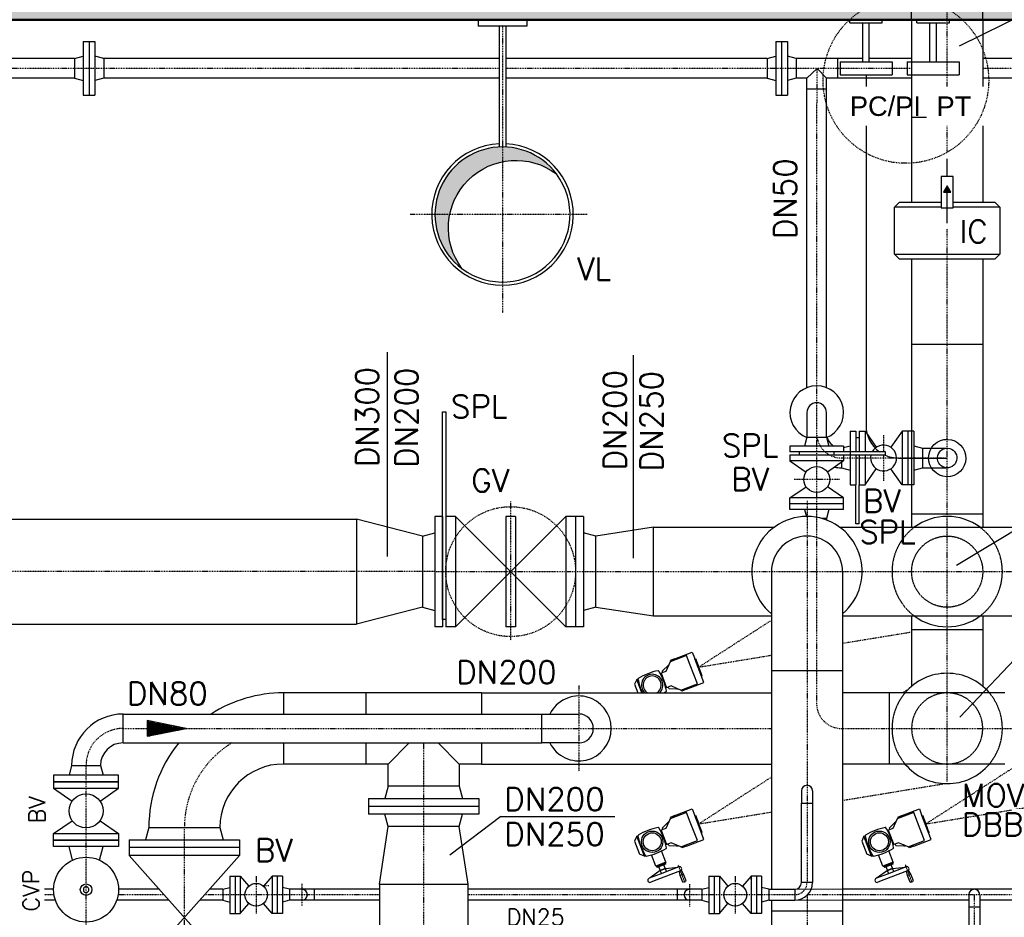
# Model space of a CAD drawing. Header units: millimetres. Extents: x -197187 to 241957296, y -45270 to 70505.
# Tile 53 of 116: x 10458 to 13492, y 11387 to 14152. Entities that reach past the tile are written whole.
import ezdxf

# ---------------------------------------------------------------- set-up
doc = ezdxf.new("R2010")
doc.units = ezdxf.units.MM
doc.header["$LTSCALE"] = 0.5
for name, pattern in [('DASHDOT', [1, 0.5, -0.25, 0, -0.25]), ('HIDDEN', [0.375, 0.25, -0.125]), ('STRICHPUNKT', [25.4, 12.7, -6.35, 0, -6.35])]:
    doc.linetypes.add(name, pattern=pattern)
for name, color, linetype in [('15', 7, 'Continuous'), ('150-100', 7, 'Continuous'), ('21', 7, 'Continuous'), ('41', 7, 'Continuous'), ('42', 7, 'Continuous'), ('BEMAßUNG', 7, 'Continuous'), ('Beschriftung', 7, 'Continuous'), ('P-MU025ENTLÜ', 7, 'Continuous'), ('P-MU050ENTL', 7, 'Continuous'), ('P-MU150AUSL', 7, 'Continuous'), ('P-MU150EINL', 7, 'Continuous'), ('P-MU200AUSL', 7, 'Continuous'), ('P-MU200EINL', 7, 'Continuous'), ('P-MU250AUSL', 7, 'Continuous'), ('P-MU250AUSL1', 7, 'Continuous'), ('P-MU250EINL', 7, 'Continuous'), ('P-MU300AUSL', 7, 'Continuous'), ('Plan_Rahmen', 7, 'Continuous')]:
    doc.layers.add(name, color=color, linetype=linetype)
doc.styles.add('LBB3.5M1000', font='isocp.shx', dxfattribs={"height": 3.5})
doc.styles.add('ROMANS', font='ROMANS', dxfattribs={"height": 0.2})

# ---------------------------------------------------------------- blocks, each defined once
blk = doc.blocks.new('FPFEIL')
at = {"layer": '41', "color": 7, "linetype": 'Continuous'}
for p, q in [((-99.9998, 18.5851), (-92.9259, 18.5851)), ((-99.9998, 15.7051), (-78.5259, 15.7051)), ((-99.9998, 12.8251), (-64.1259, 12.8251)), ((-99.9998, 12.8251), (-64.1259, 12.8251)), ((-99.9998, 9.9452), (-49.7259, 9.9452)), ((-99.9998, 7.0652), (-35.3259, 7.0652)), ((-99.9998, 4.1852), (-20.926, 4.1852)), ((-99.9998, 4.1852), (-20.926, 4.1852)), ((-99.9998, 1.3052), (-6.526, 1.3052)), ((-99.9998, -1.5748), (-7.874, -1.5748)), ((-99.9998, -4.4548), (-22.274, -4.4548)), ((-99.9998, -4.4548), (-22.274, -4.4548)), ((-99.9998, -7.3348), (-36.6739, -7.3348)), ((-99.9998, -10.2148), (-51.0739, -10.2148)), ((-99.9998, -13.0948), (-65.4739, -13.0948)), ((-99.9998, -13.0948), (-65.4739, -13.0948)), ((-99.9998, -15.9748), (-79.8739, -15.9748)), ((-99.9998, -18.8548), (-94.2739, -18.8548))]:
    blk.add_line(p, q, dxfattribs=at)
blk.add_lwpolyline([(0, 0), (-99.9998, -20), (-99.9998, 20), (0, 0)], close=True, dxfattribs=at)

msp = doc.modelspace()

# ---------------------------------------------------------------- hatches: boundary and pattern name
h = msp.add_hatch(color=256)
h.dxf.hatch_style = 1
h.paths.add_polyline_path([(13315.549, 13640.779), (13303.952, 13620.693), (13327.146, 13620.693)])
at = {"layer": 'Plan_Rahmen', "ltscale": 10}
h = msp.add_hatch(color=256, dxfattribs=at)
h.paths.add_polyline_path([(11737.549, 13552.018), (11782.965, 13552.018, -0.30149472), (11945.549, 13714.621), (11945.549, 13760.019, 0.41421357)])
h.paths.add_polyline_path([(11782.965, 13552.018), (11737.549, 13552.018, 0.23584355), (11820.608, 13385.725, -0.21434436)])
h.paths.add_polyline_path([(11945.549, 13760.019), (11945.549, 13714.621, -0.21422764), (12111.773, 13677.053, 0.23569584)])

# ---------------------------------------------------------------- linework, layer by layer
for p, q in [((13315.549, 13668.981), (13315.549, 13723.306)), ((13315.549, 13525.018), (13315.549, 13620.693)), ((12437.096, 12145.287), (12457.828, 12165.372)), ((12461.669, 12174.004), (12448.491, 12144.388)), ((12476.465, 12183.428), (12462.32, 12177.995)), ((12462.32, 12177.995), (12463.572, 12174.735)), ((12470.068, 12177.23), (12476.465, 12183.428)), ((12448.491, 12144.388), (12431.535, 12137.875)), ((12437.096, 12145.287), (12438.862, 12140.69)), ((12359.06, 12119.916), (12352.471, 12105.108)), ((12352.471, 12105.108), (12362.665, 12078.568)), ((12359.06, 12119.916), (12362.901, 12121.391)), ((12374.942, 12078.568), (12359.06, 12119.916)), ((12465.507, 12100.089), (12448.551, 12093.576)), ((12457.644, 12091.794), (12455.878, 12096.391)), ((12457.644, 12091.794), (12481.743, 12090.923)), ((12482.634, 12092.468), (12465.507, 12100.089)), ((12481.743, 12090.923), (12486.491, 12090.752)), ((12495.123, 12086.911), (12482.634, 12092.468)), ((12498.278, 12084.382), (12497.026, 12087.642)), ((12512.423, 12089.815), (12498.278, 12084.382)), ((12503.521, 12090.137), (12512.423, 12089.815)), ((12437.096, 11662.287), (12457.828, 11682.372)), ((12461.669, 11691.004), (12448.491, 11661.388)), ((12476.465, 11700.428), (12462.32, 11694.995)), ((12462.32, 11694.995), (12463.572, 11691.735)), ((12470.068, 11694.23), (12476.465, 11700.428)), ((13137.096, 11662.287), (13157.828, 11682.372)), ((13161.669, 11691.004), (13148.491, 11661.388)), ((13176.465, 11700.428), (13162.32, 11694.995)), ((13162.32, 11694.995), (13163.572, 11691.735)), ((13170.068, 11694.23), (13176.465, 11700.428)), ((12448.491, 11661.388), (12431.535, 11654.875)), ((12437.096, 11662.287), (12438.862, 11657.69)), ((13148.491, 11661.388), (13131.535, 11654.875)), ((13137.096, 11662.287), (13138.862, 11657.69)), ((12359.06, 11636.916), (12352.471, 11622.108)), ((12352.471, 11622.108), (12367.881, 11581.988)), ((12359.06, 11636.916), (12362.901, 11638.391)), ((12382.69, 11575.399), (12359.06, 11636.916)), ((13059.06, 11636.916), (13052.471, 11622.108)), ((13052.471, 11622.108), (13067.881, 11581.988)), ((13059.06, 11636.916), (13062.901, 11638.391)), ((13082.69, 11575.399), (13059.06, 11636.916)), ((12448.666, 11557.196), (12435.381, 11591.781)), ((12465.507, 11617.089), (12448.551, 11610.576)), ((12457.644, 11608.794), (12455.878, 11613.391)), ((12457.644, 11608.794), (12481.743, 11607.923)), ((12482.634, 11609.468), (12465.507, 11617.089)), ((12481.743, 11607.923), (12486.491, 11607.752)), ((12495.123, 11603.911), (12482.634, 11609.468)), ((12498.278, 11601.382), (12497.026, 11604.642)), ((12512.423, 11606.815), (12498.278, 11601.382)), ((12503.521, 11607.137), (12512.423, 11606.815)), ((13148.666, 11557.196), (13135.381, 11591.781)), ((13165.507, 11617.089), (13148.551, 11610.576)), ((13157.644, 11608.794), (13155.878, 11613.391)), ((13157.644, 11608.794), (13181.743, 11607.923)), ((13182.634, 11609.468), (13165.507, 11617.089)), ((13181.743, 11607.923), (13186.491, 11607.752)), ((13195.123, 11603.911), (13182.634, 11609.468)), ((13198.278, 11601.382), (13197.026, 11604.642)), ((13212.423, 11606.815), (13198.278, 11601.382)), ((13203.521, 11607.137), (13212.423, 11606.815)), ((12382.69, 11575.399), (12367.881, 11581.988)), ((12382.69, 11575.399), (12386.531, 11576.874)), ((12417.461, 11545.21), (12404.177, 11579.795)), ((13082.69, 11575.399), (13067.881, 11581.988)), ((13082.69, 11575.399), (13086.531, 11576.874)), ((13117.461, 11545.21), (13104.177, 11579.795)), ((12431.655, 11531.565), (12400.314, 11508.784)), ((12448.666, 11557.196), (12417.461, 11545.21)), ((12417.461, 11545.21), (12421.06, 11543.609)), ((12493.612, 11530.297), (12420.772, 11502.318)), ((12447.064, 11553.597), (12421.06, 11543.609)), ((12421.06, 11543.609), (12422.059, 11541.008)), ((12448.063, 11550.997), (12422.059, 11541.008)), ((12431.255, 11532.605), (12427.26, 11543.006)), ((12431.255, 11532.605), (12440.253, 11536.061)), ((12488.818, 11542.779), (12431.398, 11520.723)), ((12431.655, 11531.565), (12439.367, 11534.527)), ((12434.053, 11525.322), (12431.655, 11531.565)), ((12434.255, 11532.563), (12433.856, 11533.604)), ((12439.367, 11534.527), (12447.257, 11537.558)), ((12440.253, 11536.061), (12446.857, 11538.598)), ((12444.804, 11543.944), (12442.862, 11548.999)), ((12444.657, 11536.559), (12444.257, 11537.599)), ((12446.857, 11538.598), (12444.804, 11543.944)), ((12448.666, 11557.196), (12447.064, 11553.597)), ((12447.064, 11553.597), (12448.063, 11550.997)), ((12447.257, 11537.558), (12485.79, 11541.616)), ((12450.853, 11528.196), (12447.257, 11537.558)), ((12493.006, 11516.338), (12490.521, 11529.11)), ((12503.408, 11520.333), (12496.704, 11531.485)), ((13131.655, 11531.565), (13100.314, 11508.784)), ((13148.666, 11557.196), (13117.461, 11545.21)), ((13117.461, 11545.21), (13121.06, 11543.609)), ((13193.612, 11530.297), (13120.772, 11502.318)), ((13147.064, 11553.597), (13121.06, 11543.609)), ((13121.06, 11543.609), (13122.059, 11541.008)), ((13148.063, 11550.997), (13122.059, 11541.008)), ((13131.255, 11532.605), (13127.26, 11543.006)), ((13131.255, 11532.605), (13140.253, 11536.061)), ((13188.818, 11542.779), (13131.398, 11520.723)), ((13131.655, 11531.565), (13139.367, 11534.527)), ((13134.053, 11525.322), (13131.655, 11531.565)), ((13134.255, 11532.563), (13133.856, 11533.604)), ((13139.367, 11534.527), (13147.257, 11537.558)), ((13140.253, 11536.061), (13146.857, 11538.598)), ((13144.804, 11543.944), (13142.862, 11548.999)), ((13144.657, 11536.559), (13144.257, 11537.599)), ((13146.857, 11538.598), (13144.804, 11543.944)), ((13148.666, 11557.196), (13147.064, 11553.597)), ((13147.064, 11553.597), (13148.063, 11550.997)), ((13147.257, 11537.558), (13185.79, 11541.616)), ((13150.853, 11528.196), (13147.257, 11537.558)), ((13188.818, 11542.779), (13185.678, 11545.321)), ((13188.818, 11542.779), (13189.449, 11546.769)), ((13190.521, 11529.11), (13196.704, 11531.485)), ((13193.006, 11516.338), (13190.521, 11529.11)), ((13203.408, 11520.333), (13196.704, 11531.485)), ((12431.398, 11520.723), (12397.285, 11507.62)), ((12420.772, 11502.318), (12402.08, 11495.139)), ((12435.251, 11522.203), (12434.053, 11525.322)), ((12493.006, 11516.338), (12503.408, 11520.333)), ((12500.997, 11495.535), (12493.006, 11516.338)), ((12500.997, 11495.535), (12511.398, 11499.531)), ((12511.398, 11499.531), (12503.408, 11520.333)), ((13131.398, 11520.723), (13097.285, 11507.62)), ((13120.772, 11502.318), (13102.08, 11495.139)), ((13135.251, 11522.203), (13134.053, 11525.322)), ((13193.006, 11516.338), (13203.408, 11520.333)), ((13200.997, 11495.535), (13193.006, 11516.338)), ((13200.997, 11495.535), (13211.398, 11499.531)), ((13211.398, 11499.531), (13203.408, 11520.333))]:
    msp.add_line(p, q)
at = {"linetype": 'STRICHPUNKT', "lineweight": 18, "ltscale": 0.1}
for q in [(12714.134, 11506.135), (12711.278, 11503.278)]:
    msp.add_line((12710.232, 11507.18), q, dxfattribs=at)
for points in [[(13297.447, 13668.981), (13297.447, 13572.405), (13333.651, 13572.405), (13333.651, 13668.981)], [(13315.549, 13640.779), (13303.952, 13620.693), (13327.146, 13620.693)]]:
    msp.add_lwpolyline(points, close=True)
for points in [[(12476.465, 12183.428), (12529.958, 12203.976), (12536.772, 12186.237)], [(12523.87, 12163.891), (12512.488, 12193.524), (12461.669, 12174.004)], [(12536.772, 12186.237), (12547.937, 12157.169)], [(12547.937, 12157.169), (12537.663, 12183.916), (12539.803, 12184.738), (12550.077, 12157.991)], [(12433.963, 12138.808), (12450.979, 12094.509)], [(12495.123, 12086.911), (12545.941, 12106.431), (12523.87, 12163.891)], [(12512.423, 12089.815), (12565.916, 12110.363), (12547.937, 12157.169)], [(12547.937, 12157.169), (12558.211, 12130.423), (12560.351, 12131.244), (12550.077, 12157.991)], [(12523.87, 11680.891), (12512.488, 11710.524), (12461.669, 11691.004)], [(12476.465, 11700.428), (12529.958, 11720.976), (12536.772, 11703.237)], [(13223.87, 11680.891), (13212.488, 11710.524), (13161.669, 11691.004)], [(13176.465, 11700.428), (13229.958, 11720.976), (13236.772, 11703.237)], [(12495.123, 11603.911), (12545.941, 11623.431), (12523.87, 11680.891)], [(12536.772, 11703.237), (12547.937, 11674.169)], [(12547.937, 11674.169), (12537.663, 11700.916), (12539.803, 11701.738), (12550.077, 11674.991)], [(13195.123, 11603.911), (13245.941, 11623.431), (13223.87, 11680.891)], [(13236.772, 11703.237), (13247.937, 11674.169)], [(13247.937, 11674.169), (13237.663, 11700.916), (13239.803, 11701.738), (13250.077, 11674.991)], [(12433.963, 11655.808), (12450.979, 11611.509)], [(12512.423, 11606.815), (12565.916, 11627.363), (12547.937, 11674.169)], [(12547.937, 11674.169), (12558.211, 11647.423), (12560.351, 11648.244), (12550.077, 11674.991)], [(13133.963, 11655.808), (13150.979, 11611.509)], [(13212.423, 11606.815), (13265.916, 11627.363), (13247.937, 11674.169)]]:
    msp.add_lwpolyline(points)
for centre, radius in [((12406.673, 11619.908), 32.95), ((13106.673, 11619.908), 32.95), ((12406.673, 11619.908), 27.733), ((13106.673, 11619.908), 27.733)]:
    msp.add_circle(centre, radius)
for centre, radius, start, end in [((12457, 11971.885), 177.694, 100.423211, 121.601598), ((12406.673, 12102.908), 32.95, 312.380462, 227.619538), ((12425.228, 12144.607), 2.074, 31.601601, 100.423211), ((12275.651, 12052.581), 177.694, 10.423214, 31.601601), ((12364.974, 12121.463), 2.074, 121.601598, 190.423212), ((12537.696, 12153.235), 177.694, 190.423212, 204.847171), ((12406.673, 12102.908), 27.733, 298.642662, 241.357338), ((12356.346, 12233.93), 177.694, 299.034931, 301.601601), ((12448.372, 12084.353), 2.074, 301.601601, 10.423214), ((12457, 11488.885), 177.694, 100.423211, 121.601598), ((12425.228, 11661.607), 2.074, 31.601601, 100.423211), ((12275.651, 11569.581), 177.694, 10.423214, 31.601601), ((13157, 11488.885), 177.694, 100.423211, 121.601598), ((13125.228, 11661.607), 2.074, 31.601601, 100.423211), ((12975.651, 11569.581), 177.694, 10.423214, 31.601601), ((12364.974, 11638.463), 2.074, 121.601598, 190.423212), ((12537.696, 11670.235), 177.694, 190.423212, 211.601599), ((13064.974, 11638.463), 2.074, 121.601598, 190.423212), ((13237.696, 11670.235), 177.694, 190.423212, 211.601599), ((12356.346, 11750.93), 177.694, 280.423213, 301.601601), ((12448.372, 11601.353), 2.074, 301.601601, 10.423214), ((13056.346, 11750.93), 177.694, 280.423213, 301.601601), ((13148.372, 11601.353), 2.074, 301.601601, 10.423214), ((12388.118, 11578.209), 2.074, 211.601599, 280.423213), ((13088.118, 11578.209), 2.074, 211.601599, 280.423213), ((12491.215, 11536.538), 6.685, 291.012403, 111.012403), ((13191.215, 11536.538), 6.685, 291.012403, 111.012403), ((12399.682, 11501.379), 6.685, 111.012403, 291.012403), ((13099.682, 11501.379), 6.685, 111.012403, 291.012403)]:
    msp.add_arc(centre, radius, start, end)
at = {"layer": '15', "linetype": 'Continuous', "ltscale": 10}
msp.add_lwpolyline([(12111.773, 13677.053, 1.15169417), (11820.608, 13385.725, -0.86828607), (12111.773, 13677.053)], format="xyb", dxfattribs=at)
at = {"layer": '150-100', "linetype": 'Continuous', "ltscale": 10}
for q in [(11783.638, 11578.995), (12291.611, 11697.457)]:
    msp.add_line((11940.738, 11697.457), q, dxfattribs=at)
at = {"layer": '21', "linetype": 'Continuous', "ltscale": 10}
for p, q in [((11870.549, 14152.018), (11870.549, 14132.018)), ((12020.549, 14152.018), (12020.549, 14132.018)), ((11935.549, 14132.018), (11935.549, 13759.778)), ((11955.549, 14132.018), (11955.549, 13759.778)), ((13065.549, 13982.018), (13065.549, 12902.018))]:
    msp.add_line(p, q, dxfattribs=at)
at = {"layer": '21', "linetype": 'DASHDOT', "ltscale": 10}
msp.add_line((11945.549, 14132.018), (11945.549, 13249.604), dxfattribs=at)
at = {"layer": '21', "linetype": 'Continuous', "ltscale": 10}
for radius, start, end in [(218, 92.629169, 87.370831), (208, 233.081381, 36.950689)]:
    msp.add_arc((11945.549, 13552.018), radius, start, end, dxfattribs=at)
at = {"layer": '41', "linetype": 'Continuous', "lineweight": 50, "ltscale": 10}
msp.add_line((15215.549, 14152.018), (2815.549, 14152.018), dxfattribs=at)
at = {"layer": '41', "linetype": 'Continuous', "ltscale": 10}
for p, q in [((13055.549, 14022.018), (13055.549, 14142.018)), ((13075.549, 14022.018), (13075.549, 14142.018)), ((13262.387, 14022.018), (13262.387, 14142.018)), ((13282.387, 14022.018), (13282.387, 14142.018)), ((12020.549, 14132.018), (11870.549, 14132.018)), ((12978.488, 13971.868), (12978.488, 14032.168)), ((12985.549, 14022.018), (13145.549, 14022.018)), ((12985.549, 14022.018), (12985.549, 13982.018)), ((13145.549, 14022.018), (13145.549, 13982.018)), ((13192.387, 14022.018), (13352.387, 14022.018)), ((13192.387, 14022.018), (13192.387, 13982.018)), ((13352.387, 14022.018), (13352.387, 13982.018)), ((12985.549, 13982.018), (13145.549, 13982.018)), ((13192.387, 13982.018), (13352.387, 13982.018)), ((13165.549, 12802.018), (13315.985, 12802.018))]:
    msp.add_line(p, q, dxfattribs=at)
at = {"layer": '41', "linetype": 'DASHDOT', "ltscale": 10}
msp.add_line((12205.973, 13552.018), (11660.555, 13552.018), dxfattribs=at)
at = {"layer": '41', "linetype": 'HIDDEN', "lineweight": 5, "ltscale": 2}
msp.add_line((12490.521, 11529.11), (12496.704, 11531.485), dxfattribs=at)
msp.add_lwpolyline([(13247.937, 11674.169), (13258.211, 11647.423), (13260.351, 11648.244), (13250.077, 11674.991)], dxfattribs=at)
at = {"layer": '41', "linetype": 'Continuous', "ltscale": 10}
for start, end in [(180, 234.149773), (245.581568, 270)]:
    msp.add_arc((13165.549, 12902.018), 100, start, end, dxfattribs=at)
at = {"layer": 'Beschriftung'}
msp.add_line((14556.652, 14663.03), (13351.986, 14070.408), dxfattribs=at)
at = {"layer": 'P-MU025ENTLÜ', "linetype": 'Continuous', "ltscale": 10}
for p, q in [((12866.803, 11739.264), (12900.503, 11739.264)), ((11105.549, 11514.25), (11105.549, 11399.25)), ((11105.549, 11514.25), (11137.549, 11514.25)), ((11121.549, 11514.25), (11121.549, 11399.25)), ((11137.549, 11514.25), (11137.549, 11399.25)), ((11137.549, 11514.25), (11163.848, 11483.389)), ((11235.549, 11514.25), (11209.25, 11483.389)), ((11267.549, 11514.25), (11235.549, 11514.25)), ((11235.549, 11514.25), (11235.549, 11399.25)), ((11251.549, 11514.25), (11251.549, 11399.25)), ((11267.549, 11514.25), (11267.549, 11399.25)), ((12581.549, 11514.25), (12581.549, 11399.25)), ((12581.549, 11514.25), (12613.549, 11514.25)), ((12597.549, 11514.25), (12597.549, 11399.25)), ((12613.549, 11514.25), (12613.549, 11399.25)), ((12613.549, 11514.25), (12639.848, 11483.389)), ((12711.549, 11514.25), (12685.25, 11483.389)), ((12743.549, 11514.25), (12711.549, 11514.25)), ((12711.549, 11514.25), (12711.549, 11399.25)), ((12727.549, 11514.25), (12727.549, 11399.25)), ((12743.549, 11514.25), (12743.549, 11399.25)), ((10562.555, 11473.6), (10534.145, 11473.6)), ((10881.399, 11473.6), (10762.543, 11473.6)), ((11083.549, 11473.6), (11042.611, 11473.6)), ((11083.549, 11473.6), (11105.549, 11479.494)), ((11083.549, 11473.6), (11083.549, 11439.9)), ((11289.549, 11473.6), (11267.549, 11479.494)), ((11566.306, 11473.6), (11289.549, 11473.6)), ((11289.549, 11473.6), (11289.549, 11439.9)), ((11365.549, 11473.6), (11365.549, 11439.9)), ((12559.549, 11473.6), (11839.306, 11473.6)), ((12483.549, 11473.6), (12483.549, 11439.9)), ((12559.549, 11473.6), (12581.549, 11479.494)), ((12559.549, 11473.6), (12559.549, 11439.9)), ((12765.549, 11473.6), (12743.549, 11479.494)), ((12765.549, 11473.6), (12845.653, 11473.6)), ((12765.549, 11473.6), (12765.549, 11439.9)), ((13636.481, 11473.6), (12993.099, 11473.6)), ((10568.019, 11439.9), (10534.145, 11439.9)), ((10881.399, 11439.9), (10757.08, 11439.9)), ((11083.549, 11439.9), (11012.616, 11439.9)), ((11083.549, 11439.9), (11105.549, 11434.005)), ((11289.549, 11439.9), (11267.549, 11434.005)), ((11566.306, 11439.9), (11289.549, 11439.9)), ((12559.549, 11439.9), (11839.306, 11439.9)), ((12559.549, 11439.9), (12581.549, 11434.005)), ((12765.549, 11439.9), (12743.549, 11434.005)), ((12765.549, 11439.9), (12845.653, 11439.9)), ((13381.982, 11439.9), (12993.099, 11439.9)), ((13381.982, 11456.75), (13381.982, 10973.018)), ((13415.682, 11456.75), (13415.682, 10973.019)), ((13636.481, 11439.9), (13415.682, 11439.9)), ((11137.549, 11399.25), (11163.848, 11430.11)), ((11235.549, 11399.25), (11209.25, 11430.11)), ((12613.549, 11399.25), (12639.848, 11430.11)), ((12711.549, 11399.25), (12685.25, 11430.11)), ((13415.682, 11418.75), (13381.982, 11418.75)), ((11105.549, 11399.25), (11137.549, 11399.25)), ((11267.549, 11399.25), (11235.549, 11399.25)), ((12581.549, 11399.25), (12613.549, 11399.25)), ((12743.549, 11399.25), (12711.549, 11399.25))]:
    msp.add_line(p, q, dxfattribs=at)
at = {"layer": 'P-MU025ENTLÜ', "linetype": 'DASHDOT', "ltscale": 10}
for p, q in [((11186.549, 11514.25), (11186.549, 11399.25)), ((12662.549, 11514.25), (12662.549, 11399.25)), ((11225.549, 11484.75), (11205.549, 11484.75)), ((11327.549, 11490.054), (11327.549, 11422.695)), ((12521.549, 11489.04), (12521.549, 11420.659)), ((10563.8, 11456.75), (10534.145, 11456.75)), ((10903.485, 11456.75), (10761.298, 11456.75)), ((11566.306, 11456.75), (11027.613, 11456.75)), ((12845.653, 11456.75), (11839.306, 11456.75)), ((13636.481, 11456.75), (12885.207, 11456.75)), ((13398.832, 11456.75), (13398.832, 10649.018))]:
    msp.add_line(p, q, dxfattribs=at)
at = {"layer": 'P-MU025ENTLÜ', "linetype": 'HIDDEN', "ltscale": 10}
for p, q in [((10888.487, 11473.6), (10881.399, 11473.6)), ((10918.482, 11439.9), (10881.399, 11439.9))]:
    msp.add_line(p, q, dxfattribs=at)
at = {"layer": 'P-MU025ENTLÜ', "linetype": 'HIDDEN', "lineweight": 13, "ltscale": 10}
for p, q in [((12993.099, 11473.6), (12845.653, 11473.6)), ((12993.099, 11439.9), (12845.653, 11439.9))]:
    msp.add_line(p, q, dxfattribs=at)
at = {"layer": 'P-MU025ENTLÜ', "linetype": 'Continuous', "ltscale": 10}
for centre in [(11186.549, 11456.75), (12662.549, 11456.75)]:
    msp.add_circle(centre, 35, dxfattribs=at)
for centre, start, end in [((12883.653, 11777.264), 0, 180), ((11327.549, 11456.75), 270, 90), ((12521.549, 11456.75), 90, 270), ((13398.832, 11456.75), 0, 180)]:
    msp.add_arc(centre, 16.85, start, end, dxfattribs=at)
at = {"layer": 'P-MU025ENTLÜ', "linetype": 'DASHDOT', "ltscale": 10}
msp.add_arc((12845.653, 11494.75), 38, 270, 0, dxfattribs=at)
at = {"layer": 'P-MU050ENTL', "linetype": 'Continuous', "ltscale": 10}
for p, q in [((10653.893, 14084.518), (10653.893, 13919.518)), ((10653.893, 14084.518), (10689.893, 14084.518)), ((10671.893, 14084.518), (10671.893, 13919.518)), ((10689.893, 14084.518), (10689.893, 13919.518)), ((12787.488, 14084.518), (12787.488, 13919.518)), ((12787.488, 14084.518), (12823.488, 14084.518)), ((12805.488, 14084.518), (12805.488, 13919.518)), ((12823.488, 14084.518), (12823.488, 13919.518)), ((10626.893, 14032.168), (8649.699, 14032.168)), ((10626.893, 14032.168), (10653.893, 14039.403)), ((10626.893, 14032.168), (10626.893, 13971.868)), ((10716.893, 14032.168), (10689.893, 14039.403)), ((11935.549, 14032.168), (10714.473, 14032.168)), ((10716.893, 14032.168), (10716.893, 13971.868)), ((12760.488, 14032.168), (11955.549, 14032.168)), ((12760.488, 14032.168), (12787.488, 14039.403)), ((12760.488, 14032.168), (12760.488, 13971.868)), ((12850.488, 14032.168), (12823.488, 14039.403)), ((12850.488, 14032.168), (12850.488, 13971.868)), ((13055.549, 14032.168), (12850.488, 14032.168)), ((13205.999, 14032.168), (13075.549, 14032.168)), ((13537.549, 14032.168), (13425.099, 14032.168)), ((12883.399, 13971.868), (12914.488, 14002.018)), ((12914.488, 14002.018), (12943.699, 13971.868)), ((10626.893, 13971.868), (8649.699, 13971.868)), ((10626.893, 13971.868), (10653.893, 13964.634)), ((10716.893, 13971.868), (10689.893, 13964.634)), ((11935.549, 13971.868), (10716.893, 13971.868)), ((12760.488, 13971.868), (11955.549, 13971.868)), ((12760.488, 13971.868), (12787.488, 13964.634)), ((12850.488, 13971.868), (12823.488, 13964.634)), ((12883.399, 13971.868), (12850.488, 13971.868)), ((12883.399, 13018.736), (12883.399, 13971.868)), ((12943.699, 13018.778), (12943.699, 13971.868)), ((13205.999, 13971.868), (12943.699, 13971.868)), ((13537.549, 13971.868), (13425.099, 13971.868)), ((12943.699, 13938.018), (12883.399, 13938.018)), ((10653.893, 13919.518), (10689.893, 13919.518)), ((12787.488, 13919.518), (12823.488, 13919.518)), ((12883.452, 12865.963), (12876.218, 12838.963)), ((12943.753, 12865.963), (12950.988, 12838.963)), ((13016.549, 12884.518), (13016.549, 12820.963)), ((13016.549, 12884.518), (13034.549, 12884.518)), ((13034.549, 12884.518), (13034.549, 12820.963)), ((13044.549, 12864.018), (13034.549, 12864.018)), ((13044.549, 12884.518), (13044.549, 12820.963)), ((13044.549, 12884.518), (13062.549, 12884.518)), ((13062.549, 12884.518), (13062.549, 12820.963)), ((13062.549, 12884.518), (13096.812, 12834.928)), ((13176.549, 12884.518), (13142.286, 12834.928)), ((13212.549, 12884.518), (13176.549, 12884.518)), ((13176.549, 12884.518), (13176.549, 12719.518)), ((13194.549, 12884.518), (13194.549, 12719.518)), ((13212.549, 12884.518), (13212.549, 12719.518)), ((12996.103, 12838.963), (12831.103, 12838.963)), ((12831.103, 12838.963), (12831.103, 12820.963)), ((12996.103, 12833.924), (13016.549, 12839.403)), ((12996.103, 12838.963), (12996.103, 12820.963)), ((13212.549, 12839.403), (13239.549, 12832.168)), ((13239.549, 12832.168), (13239.549, 12771.868)), ((13239.549, 12832.168), (13315.549, 12832.168)), ((12996.103, 12820.963), (12831.103, 12820.963)), ((12996.103, 12810.963), (12831.103, 12810.963)), ((12831.103, 12810.963), (12831.103, 12792.963)), ((12860.103, 12810.963), (12860.103, 12820.963)), ((12967.103, 12810.963), (12967.103, 12820.963)), ((13125.103, 12820.963), (12996.103, 12820.963)), ((12996.103, 12810.963), (12996.103, 12792.963)), ((13125.103, 12810.963), (12996.103, 12810.963)), ((13016.549, 12810.963), (13016.549, 12719.518)), ((13018.103, 12810.963), (13018.103, 12820.963)), ((13034.549, 12810.963), (13034.549, 12719.518)), ((13044.549, 12810.963), (13044.549, 12719.518)), ((13062.549, 12810.963), (13062.549, 12719.518)), ((13125.103, 12810.963), (13125.103, 12820.963)), ((12996.103, 12792.963), (12831.103, 12792.963)), ((12831.103, 12792.963), (12880.693, 12758.701)), ((12996.103, 12792.963), (12946.512, 12758.701)), ((12989.549, 12788.436), (12989.549, 12771.868)), ((12989.549, 12771.868), (13016.549, 12764.634)), ((13212.549, 12764.634), (13239.549, 12771.868)), ((13239.549, 12771.868), (13315.549, 12771.868)), ((13062.549, 12719.518), (13096.812, 12769.109)), ((13176.549, 12719.518), (13142.287, 12769.109)), ((13205.999, 12744.518), (13205.999, 12681.018)), ((12831.103, 12678.963), (12880.693, 12713.226)), ((12996.103, 12678.963), (12946.512, 12713.226)), ((13016.549, 12719.518), (13034.549, 12719.518)), ((13034.549, 12599.018), (13034.549, 12719.518)), ((13044.549, 12599.018), (13044.549, 12719.518)), ((13044.549, 12719.518), (13062.549, 12719.518)), ((13212.549, 12719.518), (13176.549, 12719.518)), ((12996.103, 12678.963), (12831.103, 12678.963)), ((12831.103, 12642.963), (12831.103, 12678.963)), ((12996.103, 12660.963), (12831.103, 12660.963)), ((12996.103, 12642.963), (12996.103, 12678.963)), ((12996.103, 12642.963), (12831.103, 12642.963)), ((12876.217, 12642.963), (12881.832, 12622.01)), ((12950.988, 12642.963), (12943.753, 12615.963)), ((12943.753, 12615.963), (12928.516, 12615.963)), ((13044.549, 12599.018), (13034.549, 12599.018))]:
    msp.add_line(p, q, dxfattribs=at)
at = {"layer": 'P-MU050ENTL', "linetype": 'DASHDOT', "ltscale": 10}
for p, q in [((11935.549, 14002.018), (8649.699, 14002.018)), ((13205.999, 14002.018), (11955.549, 14002.018)), ((12913.738, 12039.664), (12914.488, 14002.018)), ((13537.549, 14002.018), (13425.099, 14002.018)), ((13119.549, 12872.018), (13119.549, 12820.963)), ((13315.549, 12802.018), (12989.549, 12802.018)), ((13119.549, 12810.963), (13119.549, 12732.018)), ((12983.603, 12735.963), (12843.603, 12735.963))]:
    msp.add_line(p, q, dxfattribs=at)
at = {"layer": 'P-MU050ENTL', "linetype": 'Continuous', "ltscale": 10}
msp.add_circle((12913.603, 12735.963), 40, dxfattribs=at)
at = {"layer": 'P-MU050ENTL', "linetype": 'DASHDOT', "ltscale": 10}
for centre in [(12989.549, 12878.018), (12989.549, 12045.018)]:
    msp.add_arc(centre, 76, 184.040402, 270, dxfattribs=at)
at = {"layer": 'P-MU050ENTL', "linetype": 'Continuous', "ltscale": 10}
for centre, radius, start, end in [((12989.549, 12878.018), 45.85, 195.432727, 238.40809), ((13119.549, 12802.018), 40, 167.078084, 151.73029), ((13315.549, 12802.018), 57.5, 189.863672, 189.863664), ((13315.549, 12802.018), 30.15, 199.0686, 199.068592), ((12989.549, 12878.018), 106.15, 258.614355, 270)]:
    msp.add_arc(centre, radius, start, end, dxfattribs=at)
at = {"layer": 'P-MU150AUSL'}
for q in [(13343.846, 12471.296), (13354.609, 12003.385)]:
    msp.add_line((14390.548, 13100.555), q, dxfattribs=at)
at = {"layer": 'P-MU150EINL', "linetype": 'DASHDOT', "ltscale": 10}
for p, q in [((12773.999, 12301.884), (12550.077, 12157.991)), ((13205.999, 12265.402), (12993.099, 12230.538)), ((12550.077, 12157.991), (12773.999, 12194.659)), ((12180.806, 12101.518), (12180.806, 11836.518)), ((13196.527, 12090.401), (13178.113, 12078.568)), ((10776.549, 11969.018), (11270.549, 11969.018)), ((11270.549, 11969.018), (12773.999, 11969.018)), ((12989.549, 11969.018), (14208.759, 11969.018)), ((11702.806, 10758.568), (11702.806, 11924.568)), ((10662.549, 6964.239), (10662.549, 11855.018)), ((13537.156, 11859.468), (13250.077, 11674.991)), ((12773.999, 11818.884), (12550.077, 11674.991)), ((12993.099, 11747.538), (13308.393, 11799.169)), ((13250.077, 11674.991), (14008.393, 11799.169)), ((12550.077, 11674.991), (12773.999, 11711.659)), ((10965.549, 10958.018), (10965.549, 11664.018))]:
    msp.add_line(p, q, dxfattribs=at)
at = {"layer": 'P-MU150EINL', "linetype": 'DASHDOT', "lineweight": 5, "ltscale": 10}
for q in [(12485.678, 11545.321), (12489.449, 11546.769)]:
    msp.add_line((12488.818, 11542.779), q, dxfattribs=at)
at = {"layer": 'P-MU150EINL', "linetype": 'DASHDOT', "lineweight": 5}
for p, q in [((12486.451, 11548.941), (12507.445, 11494.286)), ((13186.451, 11548.941), (13207.445, 11494.286))]:
    msp.add_line(p, q, dxfattribs=at)
at = {"layer": 'P-MU150EINL', "linetype": 'DASHDOT', "ltscale": 10}
msp.add_arc((10776.549, 11855.018), 114, 90, 180, dxfattribs=at)
at = {"layer": 'P-MU200AUSL', "ltscale": 100}
for p, q in [((13425.099, 14152.018), (13425.099, 13852.018)), ((13425.099, 13852.018), (13425.099, 13589.518)), ((13297.447, 13574.518), (13153.549, 13574.518)), ((13477.549, 13574.518), (13333.651, 13574.518)), ((13153.549, 13429.518), (13477.549, 13429.518)), ((13205.999, 13414.518), (13205.999, 13152.018)), ((13425.099, 13414.518), (13425.099, 13152.018))]:
    msp.add_line(p, q, dxfattribs=at)
at = {"layer": 'P-MU200AUSL', "linetype": 'Continuous', "ltscale": 10}
for p, q in [((11698.549, 12561.568), (11736.549, 12571.75)), ((11698.549, 12342.468), (11736.549, 12332.286))]:
    msp.add_line(p, q, dxfattribs=at)
at = {"layer": 'P-MU200AUSL', "ltscale": 100}
msp.add_lwpolyline([(13333.651, 13589.518), (13462.549, 13589.518), (13477.549, 13574.518), (13477.549, 13429.518), (13462.549, 13414.518), (13168.549, 13414.518), (13153.549, 13429.518), (13153.549, 13574.518), (13168.549, 13589.518), (13297.447, 13589.518)], dxfattribs=at)
at = {"layer": 'P-MU200EINL', "linetype": 'DASHDOT', "ltscale": 10}
for p, q in [((13315.549, 13743.095), (13315.549, 15245.636)), ((13315.549, 11805.854), (13315.549, 13509.102)), ((12883.653, 12670.498), (12883.653, 11494.75)), ((12883.653, 11455.196), (12883.653, 10758.568))]:
    msp.add_line(p, q, dxfattribs=at)
at = {"layer": 'P-MU200EINL', "linetype": 'HIDDEN', "ltscale": 10}
for p, q in [((13205.999, 14152.018), (13205.999, 14752.018)), ((13425.099, 14152.018), (13425.099, 14752.018))]:
    msp.add_line(p, q, dxfattribs=at)
at = {"layer": 'P-MU200EINL', "linetype": 'Continuous', "ltscale": 10}
for p, q in [((13015.549, 14142.018), (13015.549, 14152.018)), ((13015.549, 14142.018), (13115.549, 14142.018)), ((13115.549, 14142.018), (13115.549, 14152.018)), ((13222.387, 14142.018), (13222.387, 14152.018)), ((13222.387, 14142.018), (13322.387, 14142.018)), ((13322.387, 14142.018), (13322.387, 14152.018)), ((13205.999, 13152.018), (13205.999, 12588.518)), ((13425.099, 13152.018), (13205.999, 13152.018)), ((13425.099, 13152.018), (13425.099, 12588.518)), ((13205.999, 12630.018), (13425.099, 12630.018)), ((12773.999, 12452.018), (12773.999, 11473.6)), ((12993.099, 12452.018), (12993.099, 10758.568)), ((13205.999, 12315.518), (13205.999, 12099.014)), ((13425.099, 12315.518), (13425.099, 12099.014)), ((13205.999, 12274.018), (13425.099, 12274.018)), ((12773.999, 12147.018), (12993.099, 12147.018)), ((13137.549, 11859.468), (13137.549, 12078.568)), ((12773.999, 11439.9), (12773.999, 10758.568)), ((12774.208, 11407.509), (12993.099, 11407.509))]:
    msp.add_line(p, q, dxfattribs=at)
at = {"layer": 'P-MU200EINL'}
for p, q in [((12883.453, 12941.963), (12883.453, 12865.963)), ((12943.753, 12865.963), (12943.753, 12941.963)), ((12883.453, 12865.963), (12943.753, 12865.963)), ((12943.753, 12615.963), (12943.753, 12611.001)), ((11270.549, 12078.568), (11270.549, 12013.468)), ((11524.806, 12078.568), (11270.549, 12078.568)), ((11524.806, 12078.568), (11524.806, 12013.468)), ((11880.806, 12078.568), (11524.806, 12078.568)), ((11880.806, 12078.568), (12773.999, 12078.568)), ((11880.806, 12078.568), (11880.806, 12013.468)), ((13137.549, 12078.568), (12993.099, 12078.568)), ((13493.549, 12078.568), (13137.549, 12078.568)), ((10776.549, 11924.568), (10776.549, 12013.468)), ((10776.549, 12013.468), (12066.806, 12013.468)), ((12066.806, 11924.568), (12066.806, 12013.468)), ((12066.806, 12013.468), (12180.806, 12013.468)), ((10776.549, 11924.568), (12066.806, 11924.568)), ((11270.549, 11924.568), (11270.549, 11859.468)), ((11524.806, 11924.568), (11524.806, 11859.468)), ((11658.356, 11924.568), (11593.256, 11859.468)), ((11812.356, 11859.468), (11747.256, 11924.568)), ((11880.806, 11924.568), (11880.806, 11859.468)), ((12180.806, 11924.568), (12066.806, 11924.568)), ((10618.099, 11855.018), (10610.049, 11825.018)), ((10618.099, 11855.018), (10706.999, 11855.018)), ((10706.999, 11855.018), (10715.049, 11825.018)), ((11524.806, 11859.468), (11270.549, 11859.468)), ((11593.256, 11859.468), (11524.806, 11859.468)), ((11593.256, 11791.018), (11593.256, 11859.468)), ((11880.806, 11859.468), (11812.356, 11859.468)), ((11812.356, 11859.468), (11812.356, 11791.018)), ((11880.806, 11859.468), (12773.999, 11859.468)), ((13137.549, 11859.468), (12993.099, 11859.468)), ((13493.549, 11859.468), (13137.549, 11859.468)), ((10562.549, 11785.018), (10619.539, 11745.125)), ((10705.559, 11745.125), (10762.549, 11785.018)), ((11593.256, 11791.018), (11583.074, 11753.018)), ((11812.356, 11791.018), (11593.256, 11791.018)), ((11812.356, 11791.018), (11822.538, 11753.018)), ((12866.803, 11777.264), (12866.803, 11739.264)), ((12900.503, 11777.264), (12900.503, 11739.264)), ((11532.806, 11753.018), (11872.806, 11753.018)), ((11532.806, 11753.018), (11532.806, 11705.018)), ((11872.806, 11753.018), (11872.806, 11705.018)), ((11872.806, 11729.018), (11532.806, 11729.018)), ((12866.803, 11494.75), (12866.803, 11739.264)), ((12900.503, 11739.264), (12900.503, 11494.75)), ((10562.549, 11645.018), (10619.539, 11684.912)), ((10705.559, 11684.912), (10762.549, 11645.018)), ((11872.806, 11705.018), (11532.806, 11705.018)), ((11593.256, 11667.018), (11583.074, 11705.018)), ((11812.356, 11667.018), (11822.538, 11705.018)), ((10855.999, 11664.018), (10845.817, 11626.018)), ((10855.999, 11664.018), (11075.099, 11664.018)), ((11075.099, 11664.018), (11085.281, 11626.018)), ((11566.306, 11489.018), (11593.256, 11667.018)), ((11812.356, 11667.018), (11593.256, 11667.018)), ((11839.306, 11489.018), (11812.356, 11667.018)), ((10795.549, 11626.018), (11135.549, 11626.018)), ((10795.549, 11626.018), (10795.549, 11578.018)), ((11135.549, 11626.018), (11135.549, 11578.018)), ((10621.174, 11563.558), (10610.049, 11605.018)), ((10703.924, 11563.558), (10715.049, 11605.018)), ((11135.549, 11602.018), (10795.549, 11602.018)), ((11135.549, 11578.018), (10795.549, 11578.018)), ((11135.549, 11196.018), (10795.549, 11578.018)), ((11135.549, 11578.018), (10795.549, 11196.018)), ((10655.934, 11466.601), (10655.934, 11478.436)), ((11566.306, 11489.018), (11839.306, 11489.018)), ((11566.306, 11489.018), (11566.306, 10755.004)), ((11839.306, 10758.568), (11839.306, 11489.018)), ((12845.653, 11473.6), (12845.653, 11439.9)), ((12900.503, 11494.75), (12866.803, 11494.75))]:
    msp.add_line(p, q, dxfattribs=at)
for points in [[(10562.549, 11805.018), (10762.549, 11805.018), (10762.549, 11825.018), (10562.549, 11825.018)], [(10562.549, 11785.018), (10762.549, 11785.018), (10762.549, 11805.018), (10562.549, 11805.018)], [(10562.549, 11645.018), (10762.549, 11645.018), (10762.549, 11625.018), (10562.549, 11625.018)], [(10562.549, 11625.018), (10762.549, 11625.018), (10762.549, 11605.018), (10562.549, 11605.018)]]:
    msp.add_lwpolyline(points, close=True, dxfattribs=at)
at = {"layer": 'P-MU200EINL', "linetype": 'HIDDEN', "ltscale": 10}
msp.add_circle((13315.549, 12452.018), 109.55, dxfattribs=at)
at = {"layer": 'P-MU200EINL'}
for centre, radius in [((10662.549, 11715.018), 52.5), ((10662.549, 11472.518), 100), ((10662.549, 11472.518), 17.751)]:
    msp.add_circle(centre, radius, dxfattribs=at)
for centre, radius, start, end in [((12913.603, 12941.963), 82.5, 291.435559, 248.564441), ((12913.603, 12941.963), 30.15, 0, 180), ((11270.549, 11664.018), 414.55, 90, 122.545739), ((12180.806, 11969.018), 100, 206.391353, 153.608647), ((10776.549, 11855.018), 158.45, 90, 180), ((12180.806, 11969.018), 44.45, 270, 90), ((10776.549, 11855.018), 69.55, 90, 180), ((11270.549, 11664.018), 414.55, 141.059512, 180), ((11270.549, 11664.018), 195.45, 90, 180), ((10662.549, 11472.518), 8.876, 221.809969, 138.190031), ((12845.653, 11494.75), 54.85, 270, 0), ((12845.653, 11494.75), 21.15, 270, 0)]:
    msp.add_arc(centre, radius, start, end, dxfattribs=at)
at = {"layer": 'P-MU200EINL', "linetype": 'Continuous', "ltscale": 10}
for centre, radius, start, end in [((12883.549, 12452.018), 170, 310.121586, 229.878414), ((13315.549, 12452.018), 170, 53.411889, 126.588111), ((12883.549, 12452.018), 109.55, 0, 180), ((13315.549, 12452.018), 170, 233.411889, 306.588111), ((13315.549, 11969.018), 170, 40.121586, 139.878414), ((13315.549, 11969.018), 170, 220.121586, 319.878414)]:
    msp.add_arc(centre, radius, start, end, dxfattribs=at)
at = {"layer": 'P-MU200EINL', "linetype": 'HIDDEN', "ltscale": 10}
for centre, radius, start, end in [((13315.549, 12452.018), 170, 126.588111, 233.411889), ((13315.549, 12452.018), 170, 306.588111, 53.411889), ((13315.549, 11969.018), 170, 139.878414, 220.121586), ((13315.549, 11969.018), 109.55, 90, 270), ((13315.549, 11969.018), 109.55, 270, 90), ((13315.549, 11969.018), 170, 319.878414, 40.121586)]:
    msp.add_arc(centre, radius, start, end, dxfattribs=at)
at = {"layer": 'P-MU200EINL', "linetype": 'DASHDOT', "ltscale": 10}
msp.add_arc((11270.549, 11664.018), 305, 121.321668, 180, dxfattribs=at)
at = {"layer": 'P-MU250AUSL', "linetype": 'HIDDEN', "lineweight": 5, "ltscale": 2}
msp.add_arc((12747.305, 11400.774), 27.733, 344.268649, 15.731351, dxfattribs=at)
at = {"layer": 'P-MU250EINL', "linetype": 'Continuous', "ltscale": 10}
for p, q in [((12348.333, 13118.846), (12348.333, 12493.403)), ((11770.549, 12622.018), (11770.549, 12282.018)), ((11800.549, 12622.018), (11770.549, 12622.018)), ((11800.549, 12622.018), (11800.549, 12282.018)), ((12140.549, 12282.018), (11800.549, 12622.018)), ((12140.549, 12622.018), (11800.549, 12282.018)), ((11955.549, 12622.018), (11955.549, 12282.018)), ((11985.549, 12622.018), (11955.549, 12622.018)), ((11985.549, 12622.018), (11985.549, 12282.018)), ((12140.549, 12622.018), (12140.549, 12282.018)), ((12194.549, 12622.018), (12140.549, 12622.018)), ((12170.549, 12622.018), (12170.549, 12282.018)), ((12194.549, 12622.018), (12194.549, 12282.018)), ((12232.549, 12561.568), (12194.549, 12571.75)), ((12410.549, 12588.518), (12232.549, 12561.568)), ((12232.549, 12342.468), (12232.549, 12561.568)), ((12410.549, 12588.518), (12782.219, 12588.518)), ((12410.549, 12315.518), (12410.549, 12588.518)), ((12984.879, 12588.518), (14231.549, 12588.518)), ((12232.549, 12342.468), (12194.549, 12332.286)), ((12232.549, 12342.468), (12410.549, 12315.518)), ((12410.549, 12315.518), (12773.999, 12315.518)), ((12993.099, 12315.518), (14231.549, 12315.518)), ((11800.549, 12282.018), (11770.549, 12282.018)), ((11985.549, 12282.018), (11955.549, 12282.018)), ((12194.549, 12282.018), (12140.549, 12282.018))]:
    msp.add_line(p, q, dxfattribs=at)
at = {"layer": 'P-MU250EINL', "linetype": 'DASHDOT', "ltscale": 10}
for p, q in [((11970.549, 12668.18), (11970.549, 12240.193)), ((11736.549, 12452.018), (14410.549, 12452.018))]:
    msp.add_line(p, q, dxfattribs=at)
msp.add_circle((11970.549, 12452.018), 200, dxfattribs=at)
at = {"layer": 'P-MU300AUSL', "linetype": 'Continuous', "ltscale": 10}
for p, q in [((11589.872, 13127.868), (11589.872, 12498.374)), ((11736.549, 12622.018), (11736.549, 12282.018)), ((11760.549, 12622.018), (11736.549, 12622.018)), ((11760.549, 12622.018), (11760.549, 12282.018)), ((5153.838, 12614.018), (11495.549, 12614.018)), ((11698.549, 12561.568), (11495.549, 12614.018)), ((11495.549, 12614.018), (11495.549, 12290.018)), ((11698.549, 12561.568), (11698.549, 12342.468)), ((11698.549, 12342.468), (11495.549, 12290.018)), ((9996.555, 12290.018), (11495.549, 12290.018)), ((11760.549, 12282.018), (11736.549, 12282.018))]:
    msp.add_line(p, q, dxfattribs=at)
at = {"layer": 'P-MU300AUSL', "linetype": 'DASHDOT', "ltscale": 10}
msp.add_line((11736.549, 12452.018), (4918.171, 12452.018), dxfattribs=at)
at = {"layer": 'P-MU300AUSL', "linetype": 'Continuous', "ltscale": 10}
msp.add_lwpolyline([(11760.549, 12304.425), (11760.549, 12944.425), (11770.549, 12944.425), (11770.549, 12304.425)], close=True, dxfattribs=at)

# ---------------------------------------------------------------- block references
at = {"layer": 'P-MU050ENTL', "linetype": 'Continuous', "ltscale": 10, "xscale": 1.200001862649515, "yscale": -1.200001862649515}
msp.add_blockref('FPFEIL', (10971.189, 11969.018), dxfattribs=at)

# ---------------------------------------------------------------- texts
at = {"layer": '42', "linetype": 'Continuous', "ltscale": 10, "style": 'ROMANS'}
msp.add_text('VL', height=70, dxfattribs=at).set_placement((12175.679, 13349.784))
at = {"layer": 'BEMAßUNG', "linetype": 'Continuous', "ltscale": 10, "style": 'ROMANS'}
for s, p in [('DN50', (12851.463, 13476.007)), ('DN300', (11563.182, 12773.868)), ('DN200', (11684.861, 12771.569)), ('DN200', (12326.768, 12763.926)), ('DN250', (12439.351, 12761.253))]:
    msp.add_text(s, height=70, rotation=90, dxfattribs=at).set_placement(p)
for s, p in [('DN200', (11803.121, 12107.696)), ('DN80', (10788.469, 12041.663)), ('DN200', (11951.288, 11716.378)), ('DN250', (11951.288, 11608.508))]:
    msp.add_text(s, height=70, dxfattribs=at).set_placement(p)
at = {"layer": 'P-MU025ENTLÜ', "linetype": 'Continuous', "ltscale": 200, "style": 'ROMANS'}
msp.add_text('BV', height=70, dxfattribs=at).set_placement((11182.752, 11559.487))
at = {"layer": 'P-MU025ENTLÜ', "linetype": 'Continuous', "ltscale": 10, "style": 'ROMANS'}
msp.add_text('DN25', height=50, dxfattribs=at).set_placement((11958.835, 11362.943))
at = {"layer": 'P-MU150EINL', "linetype": 'Continuous', "ltscale": 10, "style": 'ROMANS'}
for s, p in [('BV', (10536.62, 11676.622)), ('CVP', (10518.207, 11405.185))]:
    msp.add_text(s, height=50, rotation=90, dxfattribs=at).set_placement(p)
at = {"layer": 'P-MU200AUSL', "ltscale": 100, "style": 'ROMANS'}
msp.add_text('IC', height=70, dxfattribs=at).set_placement((13353.553, 13464.82))
at = {"layer": 'P-MU200EINL', "linetype": 'Continuous', "ltscale": 200, "style": 'ROMANS'}
for s, p in [('SPL', (11786.974, 12925.702)), ('SPL', (12621.307, 12805.829)), ('BV', (12650.33, 12701.428)), ('BV', (13056.116, 12634.888)), ('SPL', (13044.368, 12539.069))]:
    msp.add_text(s, height=70, dxfattribs=at).set_placement(p)
at = {"layer": 'P-MU250AUSL1', "linetype": 'Continuous', "ltscale": 10, "style": 'ROMANS'}
for s, p in [('MOV', (13361.391, 11728.116)), ('DBB', (13361.159, 11638.565))]:
    msp.add_text(s, height=70, dxfattribs=at).set_placement(p)
at = {"layer": 'P-MU250EINL', "linetype": 'DASHDOT', "ltscale": 10, "style": 'ROMANS'}
msp.add_text('GV', height=70, dxfattribs=at).set_placement((11849.571, 12697.882))

# ---------------------------------------------------------------- next in the draw order: texts
at = {"layer": 'Beschriftung', "insert": (13015.73, 13915.648), "char_height": 60, "width": 213.35671, "attachment_point": 1, "style": 'LBB3.5M1000', "bg_fill": 2}
msp.add_mtext('{\\fArial|b0|i0|c0|p34;PC/PI}', dxfattribs=at)

# ---------------------------------------------------------------- next in the draw order: hatches: boundary and pattern name
at = {"lineweight": 5}
h = msp.add_hatch(dxfattribs=at)
h.set_pattern_fill('ANSI33', color=256, scale=25)
h.set_pattern_definition([(45, (2565.55, 3652.02), (-112.2532, 112.2532), []), (45, (2677.8, 3652.02), (-112.2532, 112.2532), [79.375, -39.6875])])
h.paths.add_polyline_path([(15673.032, 2202.018), (15673.032, 2452.018), (15465.549, 2452.018), (15465.549, 7302.018), (15673.032, 7302.018), (15673.032, 7552.018), (15465.549, 7552.018), (15465.549, 14152.018), (15673.032, 14152.018), (15673.032, 14397.471), (15673.032, 14397.018), (15673.032, 14402.018), (4995.549, 14402.018), (4995.549, 14397.018), (4940.549, 14397.018), (4935.549, 14392.018), (4935.549, 14352.018), (4930.549, 14352.018), (4930.549, 14377.018), (4875.549, 14377.018), (4870.549, 14372.018), (4870.549, 14332.018), (4865.549, 14332.018), (4865.549, 14152.018), (15215.549, 14152.018), (15215.549, 2272.018), (15220.549, 2272.018), (15220.549, 2232.018), (15225.549, 2227.018), (15280.549, 2227.018), (15280.549, 2252.018), (15285.549, 2252.018), (15285.549, 2212.018), (15290.549, 2207.018), (15345.549, 2207.018), (15345.549, 2202.018)])

# ---------------------------------------------------------------- next in the draw order: linework, layer by layer
at = {"layer": 'P-MU200AUSL', "ltscale": 100}
for p, q in [((13205.999, 14152.018), (13205.999, 13852.018)), ((13205.999, 13852.018), (13425.099, 13852.018)), ((13205.999, 13852.018), (13205.999, 13589.518))]:
    msp.add_line(p, q, dxfattribs=at)

# ---------------------------------------------------------------- next in the draw order: texts
at = {"layer": 'Beschriftung', "insert": (13282.756, 13915.648), "char_height": 60, "width": 213.35671, "attachment_point": 1, "style": 'LBB3.5M1000', "bg_fill": 2}
msp.add_mtext('{\\fArial|b0|i0|c0|p34;PT}', dxfattribs=at)

# ---------------------------------------------------------------- next in the draw order: linework, layer by layer
at = {"layer": 'P-MU300AUSL', "linetype": 'DASHDOT', "ltscale": 10}
msp.add_circle((13188.319, 13964.896), 255.157, dxfattribs=at)

doc.saveas('drawing.dxf')
